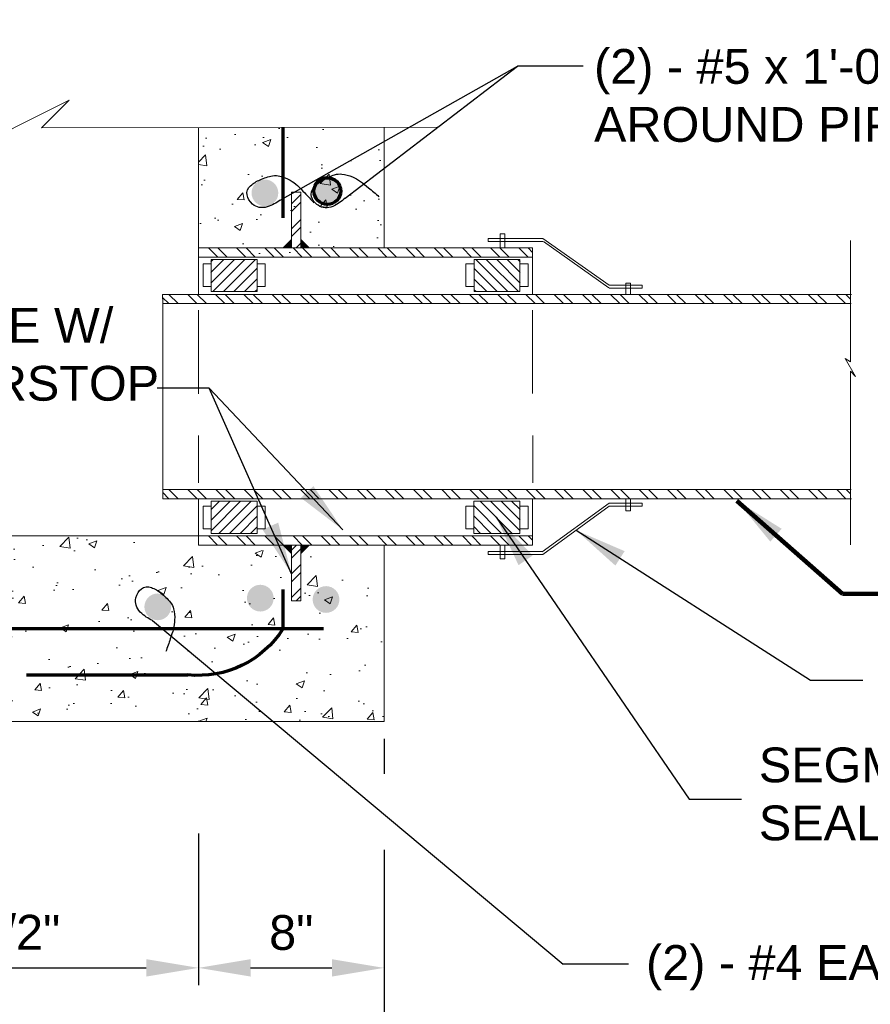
# Model space of a CAD drawing. Header units: feet. Extents: x -1473 to -1113, y 346 to 592.
# Tile 9 of 18: x -1279 to -1242, y 369 to 412. Entities that reach past the tile are written whole.
import ezdxf

# ---------------------------------------------------------------- set-up
doc = ezdxf.new("R2010")
doc.units = ezdxf.units.FT
doc.header["$MEASUREMENT"] = 0
doc.linetypes.add('( Dashed )', pattern=[9, 6, -3])
doc.layers.get('DefPoints').update_dxf_attribs({"lineweight": 0})
for name, color, linetype, lineweight in [('C-Detl-Grph-Wt 0', 4, 'Continuous', 0), ('G-ANNO-DIMS', 2, 'Continuous', 0), ('G-ANNO-MASK', 1, 'Continuous', 0), ('G-ANNO-PATT', 250, 'Continuous', 0), ('S-REIN-RBAR', 1, 'Continuous', 70)]:
    doc.layers.add(name, color=color, linetype=linetype, lineweight=lineweight)
doc.layers.add('G-ANNO-NOTE', color=4, linetype='Continuous')
doc.layers.add('G-ANNO-NPLT', color=2, linetype='Continuous', lineweight=0, plot=False)
doc.styles.add("AEC_AC_05ArchDims-CC_1_1'", font='arial.ttf', dxfattribs={"height": 1.5})
doc.styles.add("AEC_AC_44Text-LeftTop_1_1'", font='arial.ttf', dxfattribs={"height": 1.5})
doc.styles.add('Style-Arial', font='arial.ttf')
doc.dimstyles.new("AEC_AC_05_Arch-Dims_1_1'", dxfattribs={"dimtxt": 1.5, "dimasz": 2.25, "dimexe": 0.75, "dimexo": 0.75, "dimgap": 0.75, "dimtad": 1, "dimdec": 4, "dimzin": 15, "dimdsep": 46, "dimlunit": 4, "dimtxsty": "AEC_AC_05ArchDims-CC_1_1'", "dimcen": 0.09, "dimclrd": 256, "dimclre": 256, "dimazin": 2, "dimtfac": 0.7, "dimtdec": 4, "dimtix": 1, "dimtmove": 1, "dimatfit": 3, "dimfxl": 1, "dimfrac": 1, "dimtolj": 1, "dimtzin": 15, "dimlwd": 30, "dimlwe": 30, "dimarcsym": 0})
doc.dimstyles.new("AEC_AC_44_Notes_1_1'", dxfattribs={"dimtxt": 1.5, "dimasz": 2.25, "dimexe": 0.75, "dimexo": 0.75, "dimgap": 0.75, "dimtad": 1, "dimjust": 1, "dimdec": 3, "dimzin": 15, "dimdsep": 46, "dimlunit": 5, "dimtxsty": "AEC_AC_44Text-LeftTop_1_1'", "dimblk": 'NONE', "dimcen": 0.09, "dimclrd": 256, "dimclre": 256, "dimazin": 2, "dimtfac": 0.7, "dimtdec": 3, "dimtmove": 1, "dimatfit": 1, "dimfxl": 1, "dimfrac": 1, "dimtolj": 1, "dimtzin": 15, "dimlwd": 30, "dimlwe": 30, "dimarcsym": 0})

# ---------------------------------------------------------------- blocks, each defined once
blk = doc.blocks.new('SQUIG_1_1_1')
at = {"color": 0}
blk.add_open_spline([(0, 0), (3.2, 0.6), (6.3, 0.8), (9.5, 0.8), (13.1, 0.8), (16.3, 0.6), (20, -0.2), (23.8, -1), (27, -2.7), (29.8, -4.8), (32.4, -6.7), (34.5, -9.4), (35.7, -13), (37.5, -18.1), (37.7, -22.9), (36.4, -27.4), (35.2, -31.6), (30.8, -35.2), (26.2, -36.2), (21.1, -37.4), (16.3, -37.7), (11.1, -37.2), (4.9, -36.7), (-0.6, -36), (-6.6, -34), (-9.8, -32.9), (-12.7, -31.2), (-15.1, -29.1), (-18.7, -25.8), (-21.9, -22), (-24.6, -17.6), (-26.9, -13.9), (-28.9, -10.4), (-30.2, -6.4), (-31.6, -1.9), (-32.8, 2.5), (-34.1, 7), (-35.8, 13), (-37.5, 18.9), (-38.7, 25)], degree=3, knots=[0, 0, 0, 0, 0.05545, 0.05545, 0.05545, 0.11674, 0.11674, 0.11674, 0.179816, 0.179816, 0.179816, 0.238736, 0.238736, 0.238736, 0.322676, 0.322676, 0.322676, 0.40101, 0.40101, 0.40101, 0.489182, 0.489182, 0.489182, 0.593706, 0.593706, 0.593706, 0.651117, 0.651117, 0.651117, 0.737771, 0.737771, 0.737771, 0.810337, 0.810337, 0.810337, 0.891932, 0.891932, 0.891932, 1, 1, 1, 1], dxfattribs=at)
blk = doc.blocks.new('*D103')
at = {"layer": 'DefPoints', "color": 0, "lineweight": 50, "transparency": 16777216}
for p in [(-1297.374, 381.343), (-1262.874, 381.343), (-1262.874, 366.002)]:
    blk.add_point(p, dxfattribs=at)
at = {"layer": 'G-ANNO-DIMS', "lineweight": 30, "transparency": 16777216}
for p, q in [((-1297.374, 380.593), (-1297.374, 365.252)), ((-1262.874, 380.593), (-1262.874, 379.074)), ((-1262.874, 375.8), (-1262.874, 365.252)), ((-1295.124, 366.002), (-1265.124, 366.002))]:
    blk.add_line(p, q, dxfattribs=at)
at = {"layer": 'G-ANNO-DIMS', "lineweight": 50, "transparency": 16777216}
for points in [[(-1295.124, 366.377), (-1295.124, 365.627), (-1297.374, 366.002)], [(-1265.124, 366.377), (-1265.124, 365.627), (-1262.874, 366.002)]]:
    blk.add_solid(points, dxfattribs=at)
at = {"layer": 'G-ANNO-DIMS', "color": 0, "lineweight": 25, "transparency": 16777216, "insert": (-1280.124, 367.528), "char_height": 1.5, "attachment_point": 5, "style": "AEC_AC_05ArchDims-CC_1_1'"}
blk.add_mtext('\\A1;35 {\\H1x;1/2}"', dxfattribs=at)
blk = doc.blocks.new('*D104')
at = {"layer": 'DefPoints', "color": 0, "lineweight": 50, "transparency": 16777216}
for p in [(-1289.37, 377.254), (-1270.878, 377.254), (-1270.878, 370.714)]:
    blk.add_point(p, dxfattribs=at)
at = {"layer": 'G-ANNO-DIMS', "lineweight": 30, "transparency": 16777216}
for p, q in [((-1289.37, 376.504), (-1289.37, 369.964)), ((-1270.878, 376.504), (-1270.878, 369.964)), ((-1287.12, 370.714), (-1273.128, 370.714))]:
    blk.add_line(p, q, dxfattribs=at)
at = {"layer": 'G-ANNO-DIMS', "lineweight": 50, "transparency": 16777216}
for points in [[(-1287.12, 371.089), (-1287.12, 370.339), (-1289.37, 370.714)], [(-1273.128, 371.089), (-1273.128, 370.339), (-1270.878, 370.714)]]:
    blk.add_solid(points, dxfattribs=at)
at = {"layer": 'G-ANNO-DIMS', "color": 0, "lineweight": 25, "transparency": 16777216, "insert": (-1280.124, 372.24), "char_height": 1.5, "attachment_point": 5, "style": "AEC_AC_05ArchDims-CC_1_1'"}
blk.add_mtext('\\A1;19 {\\H1x;1/2}"', dxfattribs=at)
blk = doc.blocks.new('*D105')
at = {"layer": 'DefPoints', "color": 0, "lineweight": 50, "transparency": 16777216}
for p in [(-1262.874, 381.343), (-1270.878, 377.254), (-1262.874, 370.714)]:
    blk.add_point(p, dxfattribs=at)
at = {"layer": 'G-ANNO-DIMS', "lineweight": 30, "transparency": 16777216}
for p, q in [((-1262.874, 380.593), (-1262.874, 379.074)), ((-1270.878, 376.504), (-1270.878, 369.964)), ((-1262.874, 375.279), (-1262.874, 369.964)), ((-1268.628, 370.714), (-1265.124, 370.714))]:
    blk.add_line(p, q, dxfattribs=at)
at = {"layer": 'G-ANNO-DIMS', "lineweight": 50, "transparency": 16777216}
for points in [[(-1268.628, 371.089), (-1268.628, 370.339), (-1270.878, 370.714)], [(-1265.124, 371.089), (-1265.124, 370.339), (-1262.874, 370.714)]]:
    blk.add_solid(points, dxfattribs=at)
at = {"layer": 'G-ANNO-DIMS', "color": 0, "lineweight": 25, "transparency": 16777216, "insert": (-1266.876, 372.23), "char_height": 1.5, "attachment_point": 5, "style": "AEC_AC_05ArchDims-CC_1_1'"}
blk.add_mtext('\\A1;8"', dxfattribs=at)
blk = doc.blocks.new('_None')
blk = doc.blocks.new('*U98')
at = {"color": 0}
for p, q in [((92.45, 92.45), (94.34, 94.34)), ((92.45, 93.298), (93.492, 94.34)), ((92.45, 94.147), (92.643, 94.34)), ((92.45, 91.601), (95.036, 94.188)), ((92.45, 90.753), (95.036, 93.339)), ((93.182, 90.636), (95.036, 92.491)), ((94.03, 90.636), (95.036, 91.642)), ((94.879, 90.636), (95.036, 90.793))]:
    blk.add_line(p, q, dxfattribs=at)
blk = doc.blocks.new('*U99')
at = {"color": 0}
for p, q in [((116.577, 91.97), (118.948, 94.34)), ((116.577, 92.818), (118.099, 94.34)), ((116.577, 93.667), (117.251, 94.34)), ((116.577, 91.121), (119.163, 93.708)), ((116.941, 90.636), (119.163, 92.859)), ((117.789, 90.636), (119.163, 92.01)), ((118.638, 90.636), (119.163, 91.162))]:
    blk.add_line(p, q, dxfattribs=at)

msp = doc.modelspace()

# ---------------------------------------------------------------- hatches: boundary and pattern name
at = {"layer": 'G-ANNO-PATT'}
h = msp.add_hatch(dxfattribs=at)
h.set_pattern_fill('AR-CONC', color=256, style=0, pattern_type=2)
h.set_pattern_definition([(50, (-1265.6276, 403.5336), (3.5863, -0.3138), [0.375, -4.125]), (355, (-1265.6276, 403.5336), (-0.6938, 3.761), [0.3, -3.3]), (100.45, (-1265.3287, 403.5075), (2.8925, 3.4472), [0.3187, -3.5057]), (46.184, (-1265.6276, 404.5336), (5.3362, -0.8276), [0.5625, -6.1875]), (96.64, (-1265.183, 404.4647), (4.6733, 4.8706), [0.478, -5.2586]), (351.18, (-1265.6276, 404.5336), (4.6733, 4.8706), [0.45, -4.95]), (21, (-1265.1276, 404.2836), (2.9845, -2.0131), [0.375, -4.125]), (326, (-1265.1276, 404.2836), (1.2166, 3.6258), [0.3, -3.3]), (71.45, (-1264.879, 404.116), (4.2011, 1.6127), [0.3187, -3.5057]), (37.5, (-1265.6276, 403.5336), (0.0608, 1.66447), [0, -3.26, 0, -3.35, 0, -3.3125]), (7.5, (-1265.6276, 403.5336), (1.31535, 1.97206), [0, -1.91, 0, -3.185, 0, -1.2625]), (327.5, (-1266.7426, 403.5336), (2.6691, -0.11277), [0, -1.25, 0, -3.9, 0, -5.175]), (317.5, (-1267.2426, 403.5336), (2.9159, 0.5005), [0, -1.625, 0, -2.59, 0, -3.675])])
h.paths.add_polyline_path([(-1270.87806, 401.70498), (-1270.84218, 401.70498), (-1262.87407, 400.90821), (-1262.87407, 400.90823), (-1262.87407, 406.96383), (-1270.87806, 406.94543)])
h = msp.add_hatch(dxfattribs=at)
h.set_pattern_fill('HATCH', color=256, style=0, pattern_type=2)
h.set_pattern_definition([(45, (-1267.1592, 390.008), (-2.784, 2.784), [])])
h.paths.add_polyline_path([(-1269.75232, 389.891), (-1267.82486, 389.891), (-1267.82486, 390.59786), (-1269.75232, 390.59786)])
h = msp.add_hatch(dxfattribs=at)
h.set_pattern_fill('AR-CONC', color=256, style=0, pattern_type=2)
h.set_pattern_definition([(50, (-1281.5324, 383.0064), (3.5863, -0.31376), [0.375, -4.125]), (355, (-1281.5324, 383.0064), (-0.69376, 3.76096), [0.3, -3.3]), (100.451, (-1281.2335, 382.9803), (2.89254, 3.4472), [0.3187, -3.5057]), (46.184, (-1281.5324, 384.0064), (5.3362, -0.8276), [0.5625, -6.1875]), (96.636, (-1281.0877, 383.9375), (4.6733, 4.8706), [0.478, -5.2586]), (351.184, (-1281.5324, 384.0064), (4.6733, 4.8706), [0.45, -4.95]), (21, (-1281.0324, 383.7564), (2.98453, -2.0131), [0.375, -4.125]), (326, (-1281.0324, 383.7564), (1.2166, 3.62575), [0.3, -3.3]), (71.451, (-1280.7837, 383.5887), (4.2011, 1.61266), [0.3187, -3.5057]), (37.5, (-1281.5324, 383.0064), (0.0608, 1.66447), [0, -3.26, 0, -3.35, 0, -3.3125]), (7.5, (-1281.5324, 383.0064), (1.31535, 1.97206), [0, -1.91, 0, -3.185, 0, -1.2625]), (327.5, (-1282.6474, 383.0064), (2.66911, -0.112774), [0, -1.25, 0, -3.9, 0, -5.175]), (317.5, (-1283.1474, 383.0064), (2.91593, 0.50052), [0, -1.625, 0, -2.59, 0, -3.675])])
h.paths.add_polyline_path([(-1297.374, 381.3429), (-1262.87407, 381.3429), (-1262.87407, 388.18463), (-1270.87806, 388.98501), (-1270.87806, 389.34688), (-1289.37002, 389.34688), (-1297.374, 389.34688)])
at = {"layer": 'S-REIN-RBAR'}
for points in [[(-1267.43567, 404.12764, 1), (-1268.58907, 404.12764, 1)], [(-1267.63396, 386.65528, 1), (-1268.78736, 386.65528, 1)], [(-1264.79983, 386.59741, 1), (-1265.95324, 386.59741, 1)], [(-1272.0581, 386.2807, 1), (-1273.21151, 386.2807, 1)]]:
    msp.add_hatch(color=256, dxfattribs=at).paths.add_polyline_path(points)
h = msp.add_hatch(color=256, dxfattribs=at)
edge = h.paths.add_edge_path()
edge.add_arc((-1265.31957, 404.20774), 0.5767, 0, 360)

# ---------------------------------------------------------------- linework, layer by layer
at = {"layer": 'C-Detl-Grph-Wt 0'}
for p, q in [((-1270.87806, 401.75808, 0.00157), (-1270.87806, 406.94547, 0.00157)), ((-1262.87407, 401.75808, 0.00157), (-1262.87407, 406.96385, 0.00157)), ((-1270.87806, 399.75317, 0.00157), (-1270.87806, 401.75808, 0.00157)), ((-1270.87806, 388.94586, 0.00157), (-1270.87806, 390.9422, 0.00157)), ((-1289.37002, 389.34688, 0.00157), (-1270.87806, 389.34688, 0.00157)), ((-1262.87407, 381.3429, 0.00157), (-1262.87407, 388.94586, 0.00157)), ((-1297.374, 381.3429, 0.00157), (-1262.87407, 381.3429, 0.00157))]:
    msp.add_line(p, q, dxfattribs=at)
at = {"layer": 'C-Detl-Grph-Wt 0', "ltscale": 0.6}
for p, q in [((-1266.86544, 404.16101, 0.00157), (-1266.86544, 401.75808, 0.00157)), ((-1266.46381, 404.16101, 0.00157), (-1266.86544, 404.16101, 0.00157)), ((-1266.46381, 401.75808, 0.00157), (-1266.46381, 404.16101, 0.00157)), ((-1256.023, 402.167, 0.00157), (-1258.37953, 402.167, 0.00157)), ((-1258.37953, 402.167, 0.00157), (-1258.37953, 402.03962, 0.00157)), ((-1256.023, 402.03962, 0.00157), (-1258.37953, 402.03962, 0.00157)), ((-1257.86927, 402.35958, 0.00157), (-1257.86927, 401.75808, 0.00157)), ((-1257.66845, 402.35958, 0.00157), (-1257.86927, 402.35958, 0.00157)), ((-1257.66845, 401.75808, 0.00157), (-1257.66845, 402.35958, 0.00157)), ((-1253.15687, 400.14381, 0.00157), (-1256.023, 402.167, 0.00157)), ((-1253.18344, 400.02815, 0.00157), (-1256.00198, 402.03962, 0.00157)), ((-1256.46358, 401.75808, 0.00157), (-1270.87806, 401.75808, 0.00157)), ((-1270.87727, 401.75808, 0.00157), (-1270.87357, 401.75808, 0.00157)), ((-1266.86544, 401.75808, 0.00157), (-1266.46381, 401.75808, 0.00157)), ((-1266.46381, 401.75808, 0.00157), (-1266.86544, 401.75808, 0.00157)), ((-1256.46358, 401.75808, 0.00157), (-1256.46358, 399.75317, 0.00157)), ((-1270.87806, 401.35712, 0.00157), (-1256.46358, 401.35712, 0.00157)), ((-1270.87357, 401.35712, 0.00157), (-1270.87727, 401.35712, 0.00157)), ((-1270.33153, 399.86957, 0.00157), (-1270.33153, 401.25458, 0.00157)), ((-1270.33153, 401.25458, 0.00157), (-1268.34804, 401.25458, 0.00157)), ((-1268.34804, 401.25458, 0.00157), (-1268.34804, 399.86957, 0.00157)), ((-1258.99281, 401.25458, 0.00157), (-1258.99281, 399.86957, 0.00157)), ((-1257.00932, 401.25458, 0.00157), (-1258.99281, 401.25458, 0.00157)), ((-1257.00932, 399.86957, 0.00157), (-1257.00932, 401.25458, 0.00157)), ((-1270.68155, 400.08826, 0.00157), (-1270.68155, 401.06501, 0.00157)), ((-1270.68155, 401.06501, 0.00157), (-1270.33153, 401.06501, 0.00157)), ((-1267.99802, 401.06501, 0.00157), (-1268.34804, 401.06501, 0.00157)), ((-1267.99802, 400.08826, 0.00157), (-1267.99802, 401.06501, 0.00157)), ((-1259.34283, 400.08826, 0.00157), (-1259.34283, 401.06501, 0.00157)), ((-1259.34283, 401.06501, 0.00157), (-1258.99281, 401.06501, 0.00157)), ((-1256.6593, 401.06501, 0.00157), (-1257.00932, 401.06501, 0.00157)), ((-1256.6593, 400.08826, 0.00157), (-1256.6593, 401.06501, 0.00157)), ((-1270.33153, 400.08826, 0.00157), (-1270.68155, 400.08826, 0.00157)), ((-1268.34804, 400.08826, 0.00157), (-1267.99802, 400.08826, 0.00157)), ((-1258.99281, 400.08826, 0.00157), (-1259.34283, 400.08826, 0.00157)), ((-1257.00932, 400.08826, 0.00157), (-1256.6593, 400.08826, 0.00157)), ((-1251.73618, 400.14381, 0.00157), (-1253.15687, 400.14381, 0.00157)), ((-1251.73618, 400.0165, 0.00157), (-1253.15687, 400.0165, 0.00157)), ((-1252.44733, 399.75317, 0.00157), (-1252.44733, 400.23873, 0.00157)), ((-1252.44733, 400.23873, 0.00157), (-1252.24652, 400.23873, 0.00157)), ((-1252.24652, 400.23873, 0.00157), (-1252.24652, 399.75317, 0.00157)), ((-1251.73618, 400.14381, 0.00157), (-1251.73618, 400.0165, 0.00157)), ((-1272.42339, 399.75317, 0.00157), (-1251.73175, 399.75317, 0.00157)), ((-1272.42339, 399.75317, 0.00157), (-1272.42326, 399.35221, 0.00157)), ((-1270.87357, 399.75317, 0.00157), (-1270.87727, 399.75317, 0.00157)), ((-1270.87357, 399.75317, 0.00157), (-1270.87727, 399.75317, 0.00157)), ((-1270.87357, 399.75317, 0.00157), (-1270.87727, 399.75317, 0.00157)), ((-1270.8764, 399.75317, 0.00157), (-1250.0782, 399.75317, 0.00157)), ((-1270.87558, 399.75317, 0.00157), (-1242.70193, 399.75317, 0.00157)), ((-1268.34804, 399.86957, 0.00157), (-1270.33153, 399.86957, 0.00157)), ((-1258.99281, 399.86957, 0.00157), (-1257.00932, 399.86957, 0.00157)), ((-1242.71833, 399.35221, 0.00157), (-1272.42339, 399.35221, 0.00157)), ((-1272.42326, 399.35221, 0.00157), (-1272.42075, 391.34316, 0.00157)), ((-1270.87727, 399.35221, 0.00157), (-1270.87357, 399.35221, 0.00157)), ((-1242.71911, 391.34316, 0.00157), (-1272.42075, 391.34316, 0.00157)), ((-1272.42075, 391.34316, 0.00157), (-1272.42062, 390.9422, 0.00157)), ((-1270.87806, 391.34316, 0.00157), (-1270.87436, 391.34316, 0.00157)), ((-1272.42062, 390.9422, 0.00157), (-1250.07898, 390.9422, 0.00157)), ((-1270.87436, 390.9422, 0.00157), (-1270.87806, 390.9422, 0.00157)), ((-1270.87436, 390.9422, 0.00157), (-1270.87806, 390.9422, 0.00157)), ((-1270.87436, 390.9422, 0.00157), (-1242.70271, 390.9422, 0.00157)), ((-1270.33075, 390.61575, 0.00157), (-1270.68076, 390.61575, 0.00157)), ((-1270.68076, 390.61575, 0.00157), (-1270.68076, 389.63893, 0.00157)), ((-1270.33075, 390.83437, 0.00157), (-1270.33075, 389.44943, 0.00157)), ((-1268.34725, 390.83437, 0.00157), (-1270.33075, 390.83437, 0.00157)), ((-1268.34725, 389.44943, 0.00157), (-1268.34725, 390.83437, 0.00157)), ((-1268.34725, 390.61575, 0.00157), (-1267.99724, 390.61575, 0.00157)), ((-1267.99724, 390.61575, 0.00157), (-1267.99724, 389.63893, 0.00157)), ((-1258.9936, 390.61575, 0.00157), (-1259.34361, 390.61575, 0.00157)), ((-1259.34361, 390.61575, 0.00157), (-1259.34361, 389.63893, 0.00157)), ((-1258.9936, 389.44943, 0.00157), (-1258.9936, 390.83437, 0.00157)), ((-1258.9936, 390.83437, 0.00157), (-1257.0101, 390.83437, 0.00157)), ((-1257.0101, 390.83437, 0.00157), (-1257.0101, 389.44943, 0.00157)), ((-1257.0101, 390.61575, 0.00157), (-1256.66009, 390.61575, 0.00157)), ((-1256.66009, 390.61575, 0.00157), (-1256.66009, 389.63893, 0.00157)), ((-1256.46436, 388.94586, 0.00157), (-1256.46436, 390.95077, 0.00157)), ((-1256.05357, 388.65903, 0.00157), (-1253.15765, 390.75297, 0.00157)), ((-1256.02378, 388.537, 0.00157), (-1253.15765, 390.62559, 0.00157)), ((-1251.73697, 390.75297, 0.00157), (-1253.15765, 390.75297, 0.00157)), ((-1251.73697, 390.62559, 0.00157), (-1253.15765, 390.62559, 0.00157)), ((-1252.44811, 390.42156, 0.00157), (-1252.44811, 390.9422, 0.00157)), ((-1252.2473, 390.9422, 0.00157), (-1252.2473, 390.42156, 0.00157)), ((-1251.73697, 390.75297, 0.00157), (-1251.73697, 390.62559, 0.00157)), ((-1252.2473, 390.42156, 0.00157), (-1252.44811, 390.42156, 0.00157)), ((-1270.87806, 389.34688, 0.00157), (-1256.46436, 389.34688, 0.00157)), ((-1270.87436, 389.34688, 0.00157), (-1270.87806, 389.34688, 0.00157)), ((-1270.68076, 389.63893, 0.00157), (-1270.33075, 389.63893, 0.00157)), ((-1270.33075, 389.44943, 0.00157), (-1268.34725, 389.44943, 0.00157)), ((-1267.99724, 389.63893, 0.00157), (-1268.34725, 389.63893, 0.00157)), ((-1259.34361, 389.63893, 0.00157), (-1258.9936, 389.63893, 0.00157)), ((-1257.0101, 389.44943, 0.00157), (-1258.9936, 389.44943, 0.00157)), ((-1256.66009, 389.63893, 0.00157), (-1257.0101, 389.63893, 0.00157)), ((-1256.46436, 388.94586, 0.00157), (-1270.87806, 388.94586, 0.00157)), ((-1270.87806, 388.94586, 0.00157), (-1270.87436, 388.94586, 0.00157)), ((-1266.86622, 386.54292, 0.00157), (-1266.86622, 388.94586, 0.00157)), ((-1266.86622, 388.94586, 0.00157), (-1266.4646, 388.94586, 0.00157)), ((-1266.4646, 388.94586, 0.00157), (-1266.4646, 386.54292, 0.00157)), ((-1257.87005, 388.94586, 0.00157), (-1257.87005, 388.34442, 0.00157)), ((-1257.66924, 388.34442, 0.00157), (-1257.66924, 388.94586, 0.00157)), ((-1256.02378, 388.66432, 0.00157), (-1258.38032, 388.66432, 0.00157)), ((-1258.38032, 388.66432, 0.00157), (-1258.38032, 388.537, 0.00157)), ((-1256.02378, 388.537, 0.00157), (-1258.38032, 388.537, 0.00157)), ((-1257.87005, 388.34442, 0.00157), (-1257.66924, 388.34442, 0.00157)), ((-1266.4646, 386.54146, 0.00157), (-1266.86622, 386.54146, 0.00157))]:
    msp.add_line(p, q, dxfattribs=at)
at = {"layer": 'C-Detl-Grph-Wt 0', "linetype": '( Dashed )', "ltscale": 0.6}
for p, q in [((-1270.87721, 399.0705, 0.00157), (-1270.87488, 391.62439, 0.00157)), ((-1256.46337, 399.07502, 0.00157), (-1256.46103, 391.62891, 0.00157))]:
    msp.add_line(p, q, dxfattribs=at)
at = {"layer": 'G-ANNO-MASK'}
msp.add_line((-1277.65317, 406.92985, 0.00157), (-1260.58483, 406.9691, 0.00157), dxfattribs=at)
at = {"layer": 'G-ANNO-MASK', "ltscale": 0.6}
for p, q in [((-1242.75324, 402.06856, 0.00157), (-1242.75324, 396.84609, 0.00157)), ((-1242.75324, 396.84609, 0.00157), (-1242.975, 396.986, 0.00157)), ((-1242.975, 396.986, 0.00157), (-1242.52863, 396.20937, 0.00157)), ((-1242.75991, 396.93153, 0.00157), (-1242.75324, 396.93153, 0.00157)), ((-1242.75324, 396.44065, 0.00157), (-1242.75324, 388.94745, 0.00157)), ((-1242.52863, 396.20937, 0.00157), (-1242.75324, 396.44065, 0.00157))]:
    msp.add_line(p, q, dxfattribs=at)
at = {"layer": 'G-ANNO-MASK', "elevation": 0.00157, "flags": 128}
msp.add_lwpolyline([(-1280.05316, 406.92985), (-1281.25316, 405.72985), (-1276.45317, 408.12984), (-1277.65317, 406.92985)], dxfattribs=at)
at = {"layer": 'G-ANNO-NOTE'}
for p, q in [((-1267.35544, 403.81567, 0.00157), (-1257.1099, 409.58882, 0.00157)), ((-1264.55571, 403.90764, 0.00157), (-1257.1099, 409.58882, 0.00157)), ((-1254.2899, 409.58882, 0.00157), (-1257.1099, 409.58882, 0.00157)), ((-1272.86638, 385.69469, 0.00354), (-1255.14236, 370.87531, 0.00354)), ((-1252.32236, 370.87531, 0.00354), (-1255.14236, 370.87531, 0.00354))]:
    msp.add_line(p, q, dxfattribs=at)
at = {"layer": 'G-ANNO-NPLT'}
msp.add_3dface([(-1112.98796, 592.40061, -93333.33071), (-1472.98796, 592.40061, -93333.33071), (-1472.98796, 346.40061, -93333.33071), (-1112.98796, 346.40061, -93333.33071)], dxfattribs=at)
at = {"layer": 'G-ANNO-PATT'}
for p, q in [((-1266.46381, 404.0636, 0.00157), (-1266.86544, 403.66198, 0.00157)), ((-1266.46381, 403.72281, 0.00157), (-1266.86544, 403.32119, 0.00157)), ((-1266.86544, 402.58378, 0.00157), (-1266.46381, 402.98541, 0.00157)), ((-1266.86544, 402.24299, 0.00157), (-1266.46381, 402.64462, 0.00157)), ((-1270.05041, 401.35712, 0.00157), (-1270.44891, 401.75562, 0.00157)), ((-1270.05041, 401.35712, 0.00157), (-1270.44891, 401.75562, 0.00157)), ((-1269.64471, 401.35712, 0.00157), (-1270.04321, 401.75562, 0.00157)), ((-1269.64471, 401.35712, 0.00157), (-1270.04321, 401.75562, 0.00157)), ((-1268.8333, 401.35712, 0.00157), (-1269.2318, 401.75562, 0.00157)), ((-1268.4276, 401.35712, 0.00157), (-1268.8261, 401.75562, 0.00157)), ((-1267.6162, 401.35712, 0.00157), (-1268.01469, 401.75562, 0.00157)), ((-1267.21049, 401.35712, 0.00157), (-1267.60899, 401.75562, 0.00157)), ((-1266.39909, 401.35712, 0.00157), (-1266.79759, 401.75562, 0.00157)), ((-1266.66877, 401.75808, 0.00157), (-1266.46381, 401.96304, 0.00157)), ((-1265.99339, 401.35712, 0.00157), (-1266.39188, 401.75562, 0.00157)), ((-1265.18198, 401.35712, 0.00157), (-1265.58048, 401.75562, 0.00157)), ((-1264.77628, 401.35712, 0.00157), (-1265.17478, 401.75562, 0.00157)), ((-1263.96487, 401.35712, 0.00157), (-1264.36337, 401.75562, 0.00157)), ((-1263.55917, 401.35712, 0.00157), (-1263.95767, 401.75562, 0.00157)), ((-1262.74777, 401.35712, 0.00157), (-1263.14626, 401.75562, 0.00157)), ((-1262.34206, 401.35712, 0.00157), (-1262.74056, 401.75562, 0.00157)), ((-1261.53066, 401.35712, 0.00157), (-1261.92916, 401.75562, 0.00157)), ((-1261.12496, 401.35712, 0.00157), (-1261.52345, 401.75562, 0.00157)), ((-1260.31355, 401.35712, 0.00157), (-1260.71205, 401.75562, 0.00157)), ((-1259.90785, 401.35712, 0.00157), (-1260.30635, 401.75562, 0.00157)), ((-1259.09644, 401.35712, 0.00157), (-1259.49494, 401.75562, 0.00157)), ((-1258.69074, 401.35712, 0.00157), (-1259.08924, 401.75562, 0.00157)), ((-1257.87934, 401.35712, 0.00157), (-1258.27783, 401.75562, 0.00157)), ((-1257.47363, 401.35712, 0.00157), (-1257.87213, 401.75562, 0.00157)), ((-1256.66223, 401.35712, 0.00157), (-1257.06073, 401.75562, 0.00157)), ((-1256.46358, 401.56418, 0.00157), (-1256.65502, 401.75562, 0.00157)), ((-1270.86182, 401.35712, 0.00157), (-1270.87727, 401.37258, 0.00157)), ((-1272.15974, 399.35221, 0.00157), (-1272.42334, 399.61582, 0.00157)), ((-1271.75403, 399.35221, 0.00157), (-1272.15499, 399.75317, 0.00157)), ((-1270.94263, 399.35221, 0.00157), (-1271.34358, 399.75317, 0.00157)), ((-1270.53693, 399.35221, 0.00157), (-1270.93788, 399.75317, 0.00157)), ((-1269.7385, 399.35221, 0.00157), (-1270.13945, 399.75317, 0.00157)), ((-1269.33279, 399.35221, 0.00157), (-1269.73375, 399.75317, 0.00157)), ((-1268.52139, 399.35221, 0.00157), (-1268.92234, 399.75317, 0.00157)), ((-1268.11569, 399.35221, 0.00157), (-1268.51664, 399.75317, 0.00157)), ((-1267.30428, 399.35221, 0.00157), (-1267.70524, 399.75317, 0.00157)), ((-1266.89858, 399.35221, 0.00157), (-1267.29953, 399.75317, 0.00157)), ((-1266.08717, 399.35221, 0.00157), (-1266.48813, 399.75317, 0.00157)), ((-1265.68147, 399.35221, 0.00157), (-1266.08243, 399.75317, 0.00157)), ((-1264.87007, 399.35221, 0.00157), (-1265.27102, 399.75317, 0.00157)), ((-1264.46436, 399.35221, 0.00157), (-1264.86532, 399.75317, 0.00157)), ((-1263.65296, 399.35221, 0.00157), (-1264.05391, 399.75317, 0.00157)), ((-1263.24726, 399.35221, 0.00157), (-1263.64821, 399.75317, 0.00157)), ((-1262.43585, 399.35221, 0.00157), (-1262.83681, 399.75317, 0.00157)), ((-1262.03015, 399.35221, 0.00157), (-1262.4311, 399.75317, 0.00157)), ((-1261.21874, 399.35221, 0.00157), (-1261.6197, 399.75317, 0.00157)), ((-1260.81304, 399.35221, 0.00157), (-1261.214, 399.75317, 0.00157)), ((-1260.00164, 399.35221, 0.00157), (-1260.40259, 399.75317, 0.00157)), ((-1259.59593, 399.35221, 0.00157), (-1259.99689, 399.75317, 0.00157)), ((-1258.78453, 399.35221, 0.00157), (-1259.18548, 399.75317, 0.00157)), ((-1258.37883, 399.35221, 0.00157), (-1258.77978, 399.75317, 0.00157)), ((-1257.56742, 399.35221, 0.00157), (-1257.96838, 399.75317, 0.00157)), ((-1257.16172, 399.35221, 0.00157), (-1257.56267, 399.75317, 0.00157)), ((-1256.35031, 399.35221, 0.00157), (-1256.75127, 399.75317, 0.00157)), ((-1255.94461, 399.35221, 0.00157), (-1256.34557, 399.75317, 0.00157)), ((-1255.1332, 399.35221, 0.00157), (-1255.53416, 399.75317, 0.00157)), ((-1254.7275, 399.35221, 0.00157), (-1255.12846, 399.75317, 0.00157)), ((-1253.9161, 399.35221, 0.00157), (-1254.31705, 399.75317, 0.00157)), ((-1253.51039, 399.35221, 0.00157), (-1253.91135, 399.75317, 0.00157)), ((-1252.69899, 399.35221, 0.00157), (-1253.09995, 399.75317, 0.00157)), ((-1252.29329, 399.35221, 0.00157), (-1252.69424, 399.75317, 0.00157)), ((-1251.48188, 399.35221, 0.00157), (-1251.88284, 399.75317, 0.00157)), ((-1251.07618, 399.35221, 0.00157), (-1251.47714, 399.75317, 0.00157)), ((-1250.26477, 399.35221, 0.00157), (-1250.66573, 399.75317, 0.00157)), ((-1249.85907, 399.35221, 0.00157), (-1250.26003, 399.75317, 0.00157)), ((-1249.04767, 399.35221, 0.00157), (-1249.44862, 399.75317, 0.00157)), ((-1248.64196, 399.35221, 0.00157), (-1249.04292, 399.75317, 0.00157)), ((-1247.83056, 399.35221, 0.00157), (-1248.23152, 399.75317, 0.00157)), ((-1247.42486, 399.35221, 0.00157), (-1247.82581, 399.75317, 0.00157)), ((-1246.61345, 399.35221, 0.00157), (-1247.01441, 399.75317, 0.00157)), ((-1246.20775, 399.35221, 0.00157), (-1246.60871, 399.75317, 0.00157)), ((-1245.39634, 399.35221, 0.00157), (-1245.7973, 399.75317, 0.00157)), ((-1244.99064, 399.35221, 0.00157), (-1245.3916, 399.75317, 0.00157)), ((-1244.17924, 399.35221, 0.00157), (-1244.58019, 399.75317, 0.00157)), ((-1243.77353, 399.35221, 0.00157), (-1244.17449, 399.75317, 0.00157)), ((-1242.96213, 399.35221, 0.00157), (-1243.36309, 399.75317, 0.00157)), ((-1242.77045, 399.56624, 0.00157), (-1242.95738, 399.75317, 0.00157)), ((-1272.1571, 390.9422, 0.00157), (-1272.4207, 391.20581, 0.00157)), ((-1271.75139, 390.9422, 0.00157), (-1272.15235, 391.34316, 0.00157)), ((-1270.93999, 390.9422, 0.00157), (-1271.34094, 391.34316, 0.00157)), ((-1270.53429, 390.9422, 0.00157), (-1270.93524, 391.34316, 0.00157)), ((-1269.72288, 390.9422, 0.00157), (-1270.12384, 391.34316, 0.00157)), ((-1269.31718, 390.9422, 0.00157), (-1269.71813, 391.34316, 0.00157)), ((-1268.50577, 390.9422, 0.00157), (-1268.90673, 391.34316, 0.00157)), ((-1268.10007, 390.9422, 0.00157), (-1268.50103, 391.34316, 0.00157)), ((-1267.28867, 390.9422, 0.00157), (-1267.68962, 391.34316, 0.00157)), ((-1266.88296, 390.9422, 0.00157), (-1267.28392, 391.34316, 0.00157)), ((-1266.07156, 390.9422, 0.00157), (-1266.47251, 391.34316, 0.00157)), ((-1265.66586, 390.9422, 0.00157), (-1266.06681, 391.34316, 0.00157)), ((-1264.85445, 390.9422, 0.00157), (-1265.25541, 391.34316, 0.00157)), ((-1264.44875, 390.9422, 0.00157), (-1264.8497, 391.34316, 0.00157)), ((-1263.63734, 390.9422, 0.00157), (-1264.0383, 391.34316, 0.00157)), ((-1263.23164, 390.9422, 0.00157), (-1263.6326, 391.34316, 0.00157)), ((-1262.42024, 390.9422, 0.00157), (-1262.82119, 391.34316, 0.00157)), ((-1262.01453, 390.9422, 0.00157), (-1262.41549, 391.34316, 0.00157)), ((-1261.20313, 390.9422, 0.00157), (-1261.60408, 391.34316, 0.00157)), ((-1260.79743, 390.9422, 0.00157), (-1261.19838, 391.34316, 0.00157)), ((-1259.98602, 390.9422, 0.00157), (-1260.38698, 391.34316, 0.00157)), ((-1259.58032, 390.9422, 0.00157), (-1259.98127, 391.34316, 0.00157)), ((-1258.76891, 390.9422, 0.00157), (-1259.16987, 391.34316, 0.00157)), ((-1258.36321, 390.9422, 0.00157), (-1258.76417, 391.34316, 0.00157)), ((-1257.55181, 390.9422, 0.00157), (-1257.95276, 391.34316, 0.00157)), ((-1257.1461, 390.9422, 0.00157), (-1257.54706, 391.34316, 0.00157)), ((-1256.3347, 390.9422, 0.00157), (-1256.73565, 391.34316, 0.00157)), ((-1255.929, 390.9422, 0.00157), (-1256.32995, 391.34316, 0.00157)), ((-1255.11759, 390.9422, 0.00157), (-1255.51855, 391.34316, 0.00157)), ((-1254.71189, 390.9422, 0.00157), (-1255.11284, 391.34316, 0.00157)), ((-1253.90048, 390.9422, 0.00157), (-1254.30144, 391.34316, 0.00157)), ((-1253.49478, 390.9422, 0.00157), (-1253.89574, 391.34316, 0.00157)), ((-1252.68337, 390.9422, 0.00157), (-1253.08433, 391.34316, 0.00157)), ((-1252.27767, 390.9422, 0.00157), (-1252.67863, 391.34316, 0.00157)), ((-1251.46627, 390.9422, 0.00157), (-1251.86722, 391.34316, 0.00157)), ((-1251.06056, 390.9422, 0.00157), (-1251.46152, 391.34316, 0.00157)), ((-1250.24916, 390.9422, 0.00157), (-1250.65012, 391.34316, 0.00157)), ((-1249.84346, 390.9422, 0.00157), (-1250.24441, 391.34316, 0.00157)), ((-1249.03205, 390.9422, 0.00157), (-1249.43301, 391.34316, 0.00157)), ((-1248.62635, 390.9422, 0.00157), (-1249.02731, 391.34316, 0.00157)), ((-1247.81494, 390.9422, 0.00157), (-1248.2159, 391.34316, 0.00157)), ((-1247.40924, 390.9422, 0.00157), (-1247.8102, 391.34316, 0.00157)), ((-1246.59784, 390.9422, 0.00157), (-1246.99879, 391.34316, 0.00157)), ((-1246.19213, 390.9422, 0.00157), (-1246.59309, 391.34316, 0.00157)), ((-1245.38073, 390.9422, 0.00157), (-1245.78169, 391.34316, 0.00157)), ((-1244.97503, 390.9422, 0.00157), (-1245.37598, 391.34316, 0.00157)), ((-1244.16362, 390.9422, 0.00157), (-1244.56458, 391.34316, 0.00157)), ((-1243.75792, 390.9422, 0.00157), (-1244.15888, 391.34316, 0.00157)), ((-1242.94651, 390.9422, 0.00157), (-1243.34747, 391.34316, 0.00157)), ((-1242.75484, 391.15623, 0.00157), (-1242.94177, 391.34316, 0.00157)), ((-1270.0512, 388.94593, 0.00157), (-1270.44969, 389.34442, 0.00157)), ((-1269.64549, 388.94593, 0.00157), (-1270.04399, 389.34442, 0.00157)), ((-1268.83409, 388.94593, 0.00157), (-1269.23259, 389.34442, 0.00157)), ((-1268.42839, 388.94593, 0.00157), (-1268.82688, 389.34442, 0.00157)), ((-1267.61698, 388.94593, 0.00157), (-1268.01548, 389.34442, 0.00157)), ((-1267.21128, 388.94593, 0.00157), (-1267.60978, 389.34442, 0.00157)), ((-1266.39987, 388.94593, 0.00157), (-1266.79837, 389.34442, 0.00157)), ((-1265.99417, 388.94593, 0.00157), (-1266.39267, 389.34442, 0.00157)), ((-1265.18277, 388.94593, 0.00157), (-1265.58126, 389.34442, 0.00157)), ((-1264.77706, 388.94593, 0.00157), (-1265.17556, 389.34442, 0.00157)), ((-1263.96566, 388.94593, 0.00157), (-1264.36416, 389.34442, 0.00157)), ((-1263.55996, 388.94593, 0.00157), (-1263.95845, 389.34442, 0.00157)), ((-1262.74855, 388.94593, 0.00157), (-1263.14705, 389.34442, 0.00157)), ((-1262.34285, 388.94593, 0.00157), (-1262.74135, 389.34442, 0.00157)), ((-1261.53144, 388.94593, 0.00157), (-1261.92994, 389.34442, 0.00157)), ((-1261.12574, 388.94593, 0.00157), (-1261.52424, 389.34442, 0.00157)), ((-1260.31434, 388.94593, 0.00157), (-1260.71283, 389.34442, 0.00157)), ((-1259.90863, 388.94593, 0.00157), (-1260.30713, 389.34442, 0.00157)), ((-1259.09723, 388.94593, 0.00157), (-1259.49573, 389.34442, 0.00157)), ((-1258.69153, 388.94593, 0.00157), (-1259.09002, 389.34442, 0.00157)), ((-1257.88012, 388.94593, 0.00157), (-1258.27862, 389.34442, 0.00157)), ((-1257.47442, 388.94593, 0.00157), (-1257.87292, 389.34442, 0.00157)), ((-1256.66301, 388.94593, 0.00157), (-1257.06151, 389.34442, 0.00157)), ((-1256.46436, 389.15298, 0.00157), (-1256.65581, 389.34442, 0.00157)), ((-1270.8626, 388.94593, 0.00157), (-1270.87806, 388.96138, 0.00157)), ((-1266.86622, 388.72586, 0.00157), (-1266.64622, 388.94586, 0.00157)), ((-1266.86622, 388.38507, 0.00157), (-1266.4646, 388.78669, 0.00157)), ((-1266.86622, 387.70349, 0.00157), (-1266.4646, 388.10511, 0.00157)), ((-1266.86622, 387.3627, 0.00157), (-1266.4646, 387.76432, 0.00157)), ((-1266.86622, 386.68112, 0.00157), (-1266.4646, 387.08274, 0.00157)), ((-1266.66509, 386.54146, 0.00157), (-1266.4646, 386.74195, 0.00157))]:
    msp.add_line(p, q, dxfattribs=at)
at = {"layer": 'G-ANNO-PATT', "extrusion": (0, 0, -1)}
for points in [[(1266.86544, 402.1591, -0.00157), (1266.86544, 401.75808, -0.00157), (1267.26706, 401.75808, -0.00157)], [(1266.46381, 402.1591, -0.00157), (1266.46381, 401.75808, -0.00157), (1266.06279, 401.75808, -0.00157)], [(1266.4646, 388.94586, -0.00157), (1266.4646, 388.5449, -0.00157), (1266.06297, 388.94586, -0.00157)]]:
    msp.add_solid(points, dxfattribs=at)
at = {"layer": 'G-ANNO-PATT'}
msp.add_solid([(-1267.26785, 388.94586, 0.00157), (-1266.86622, 388.5449, 0.00157), (-1266.86622, 388.94586, 0.00157)], dxfattribs=at)
at = {"layer": 'S-REIN-RBAR'}
for p, q in [((-1267.22848, 403.04821, 0.00157), (-1267.22848, 406.95462, 0.00157)), ((-1267.22598, 385.34739, 0.00157), (-1267.22598, 387.03032, 0.00157)), ((-1294.85351, 385.34739, 0.00157), (-1265.48407, 385.34739, 0.00157)), ((-1278.30035, 383.34683, 0.00157), (-1271.33736, 383.34683, 0.00157))]:
    msp.add_line(p, q, dxfattribs=at)
msp.add_circle((-1265.31957, 404.20774, 0.00157), 0.5767, dxfattribs=at)
at = {"layer": 'S-REIN-RBAR', "extrusion": (0, 0, -1)}
msp.add_arc((1270.8959, 387.66454, -0.00157), 4.34022, 212.267922, 275.83788, dxfattribs=at)

# ---------------------------------------------------------------- block references
at = {"layer": 'G-ANNO-NOTE'}
for p, xscale, yscale, zscale, rotation in [((-1267.35544, 403.81567, 0.00157), 0.03175000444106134, 0.03175000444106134, 0.03175000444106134, 208.0631145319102), ((-1264.55571, 403.90764, 0.00157), 0.03174999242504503, 0.03174999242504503, 0.03174999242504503, 215.0594093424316), ((-1272.86638, 385.69469, 0.00354), 0.03175000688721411, 0.03175000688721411, 0.03175000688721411, 145.9471348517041)]:
    msp.add_blockref('SQUIG_1_1_1', p, dxfattribs=dict(at, xscale=xscale, yscale=yscale, zscale=zscale, rotation=rotation))
at = {"layer": 'G-ANNO-PATT', "xscale": 0.5354999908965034, "zscale": 0.5354999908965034, "rotation": 270}
for name, p, yscale in [('*U98', (-1219.82316, 450.76142, 0.00157), -0.5354999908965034), ('*U98', (-1307.51769, 450.76142, 0.00157), 0.5354999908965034), ('*U99', (-1219.81333, 453.26142, 0.00157), -0.5354999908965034), ('*U99', (-1307.52752, 453.26142, 0.00157), 0.5354999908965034)]:
    msp.add_blockref(name, p, dxfattribs=dict(at, yscale=yscale))

# ---------------------------------------------------------------- texts
at = {"layer": 'G-ANNO-NOTE', "char_height": 1.5, "style": 'Style-Arial'}
for s, insert, attachment_point in [('(2) - #5 x 1\'-0"\\PAROUND PIPE', (-1253.81442, 410.33167, -0.00039), 1), ('SLEEVE W/\\PWATERSTOP', (-1285.84641, 397.15861), 4), ('SEGMENTED ELASTOMERIC \\PSEAL (TYP OF 2)', (-1246.70648, 377.98967, 0.00157), 4), ('(2) - #4 EACH WAY', (-1251.57236, 371.69656, 0.00354), 1)]:
    msp.add_mtext(s, dxfattribs=dict(at, insert=insert, attachment_point=attachment_point))

# ---------------------------------------------------------------- dimensions: what is measured, and where the dimension line sits
at = {"layer": 'G-ANNO-DIMS', "lineweight": 25}
for base, p1, p2, text, picture, middle in [((-1262.87407, 366.00153, 0.00157), (-1297.374, 381.3429, 0.00157), (-1262.87407, 381.3429, 0.00157), '35 {\\H1x;1/2}"', '*D103', (-1280.12404, 367.52763, 0.00157)), ((-1262.87407, 370.7144, 0.00157), (-1270.87806, 377.25374, 0.00157), (-1262.87407, 381.3429, 0.00157), '8"', '*D105', (-1266.87606, 372.23026, 0.00157)), ((-1270.87806, 370.7144, 0.00157), (-1289.37002, 377.25374, 0.00157), (-1270.87806, 377.25374, 0.00157), '19 {\\H1x;1/2}"', '*D104', (-1280.12404, 372.23998, 0.00157))]:
    dim = msp.add_linear_dim(base=base, p1=p1, p2=p2, text=text, dimstyle="AEC_AC_05_Arch-Dims_1_1'", override={"dimatfit": 1}, dxfattribs=at)
    dim.commit()
    dim.dimension.update_dxf_attribs({"geometry": picture, "text_midpoint": middle})

# ---------------------------------------------------------------- leaders
at = {"layer": 'G-ANNO-NOTE', "lineweight": 25, "annotation_type": 0, "has_hookline": 1}
for points, override, hookline_direction, text_width in [([(-1264.64773, 389.5958), (-1270.41027, 395.71163), (-1272.66027, 395.71163)], {"dimtad": 0, "dimclrd": 0}, 1, 13.15518), ([(-1247.65383, 390.8575, -0.00039), (-1243.09708, 386.83565, -0.00039), (-1240.84708, 386.83565, -0.00039)], {"dimtad": 0, "dimclrd": 0, "dimlwd": 65534}, 0, 11.56617), ([(-1258.0396, 390.1419, 0.00157), (-1249.70648, 377.98967, 0.00157), (-1247.45648, 377.98967, 0.00157)], {"dimtad": 0, "dimclrd": 0}, 0, 28.6985), ([(-1254.59072, 389.5813, 0.00157), (-1244.47107, 383.12105, 0.00157), (-1242.22107, 383.12105, 0.00157)], {"dimtad": 0, "dimclrd": 0}, 0, 36.52694)]:
    msp.add_leader(points, dimstyle="AEC_AC_44_Notes_1_1'", override=override, dxfattribs=dict(at, hookline_direction=hookline_direction, text_width=text_width))
at = {"layer": 'G-ANNO-NOTE', "lineweight": 25}
msp.add_leader([(-1266.86622, 387.70349, 0.00157), (-1270.41027, 395.71163, 0.00157)], dimstyle="AEC_AC_44_Notes_1_1'", override={"dimtad": 0, "dimclrd": 0}, dxfattribs=at)

doc.saveas('drawing.dxf')
